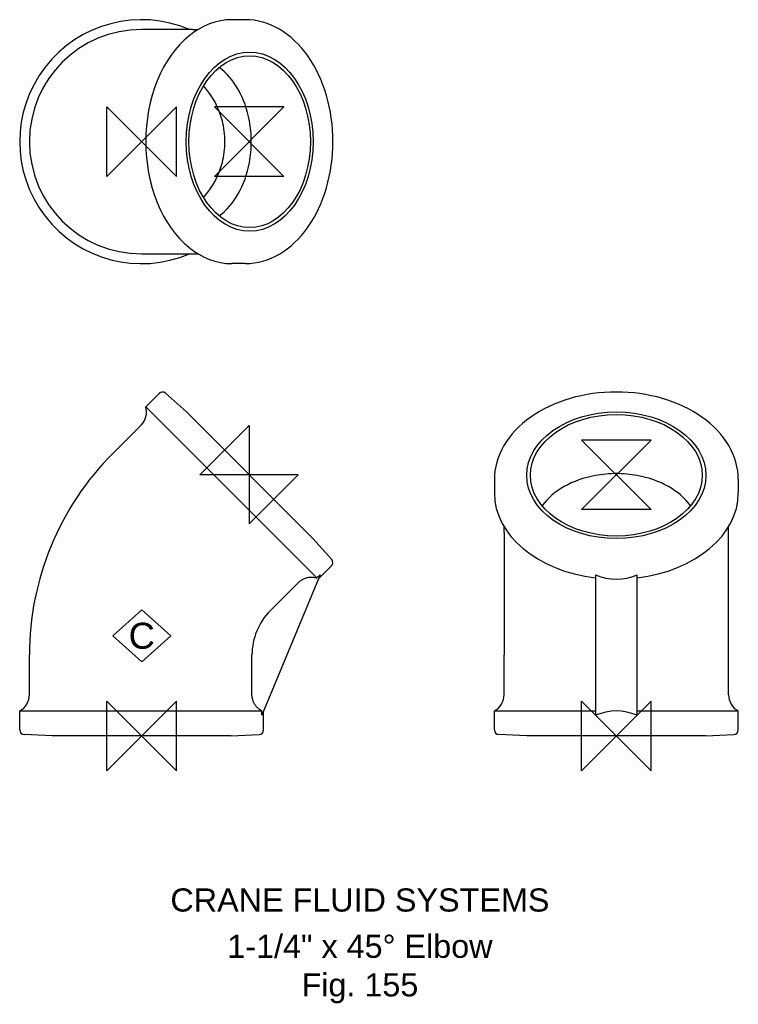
# Model space of a CAD drawing. Extents: x -26 to 129, y -58 to 155.
import ezdxf

# ---------------------------------------------------------------- set-up
doc = ezdxf.new("R2010")
doc.units = 0
doc.header["$MEASUREMENT"] = 0
doc.layers.get('0').update_dxf_attribs({"linetype": 'CONTINUOUS'})
for name, color, linetype in [('DETAIL', 2, 'CONTINUOUS'), ('ORIGIN', 6, 'CONTINUOUS'), ('SYMBOL', 3, 'CONTINUOUS')]:
    doc.layers.add(name, color=color, linetype=linetype)
doc.layers.add('TEXT', color=7, linetype='CONTINUOUS', lineweight=13)
doc.styles.add('fastrack', font='ARIAL.TTF')

# ---------------------------------------------------------------- blocks, each defined once
blk = doc.blocks.new('ZPO')
at = {"layer": 'ORIGIN'}
for p, q in [((-20, 20), (20, -20)), ((20, 20), (-20, -20)), ((-20, -20), (-20, 20)), ((20, -20), (20, 20))]:
    blk.add_line(p, q, dxfattribs=at)
blk = doc.blocks.new('C Symbol')
at = {"layer": 'SYMBOL'}
for p, q in [((-10, 0), (0, 9)), ((0, 9), (10, 0)), ((0, -9), (-10, 0)), ((10, 0), (0, -9))]:
    blk.add_line(p, q, dxfattribs=at)
at = {"layer": 'SYMBOL', "insert": (0, 0), "char_height": 9, "attachment_point": 5, "style": 'fastrack'}
blk.add_mtext('C', dxfattribs=at)

msp = doc.modelspace()

# ---------------------------------------------------------------- linework, layer by layer
at = {"layer": 'DETAIL'}
for p, q in [((22.4, 154.75), (19.51, 154.75)), ((10.95, 152.65), (0, 152.65)), ((10.95, 152.65), (12.22, 152.65)), ((0, 104.15), (10.95, 104.15)), ((10.95, 104.15), (12.22, 104.15)), ((22.4, 102.05), (19.51, 102.05)), ((3.77, 74.02), (0.88, 71.13)), ((9.65, 70), (5.14, 74.06)), ((37.87, 34.14), (0.88, 71.13)), ((9.65, 70), (37.01, 42.64)), ((-6.19, 61.09), (-0.13, 67.16)), ((76.19, 55.39), (76.19, 52.5)), ((128.89, 55.39), (128.89, 52.5)), ((78.29, 43.95), (78.29, 45.21)), ((126.79, 43.95), (126.79, 45.21)), ((37.01, 42.64), (41.07, 38.13)), ((78.29, 43.95), (78.29, 17.5)), ((126.79, 17.5), (126.79, 43.95)), ((41.03, 36.76), (38.14, 33.87)), ((38.53, 34.8), (25.96, 4.47)), ((37.87, 34.14), (38.53, 34.8)), ((98.04, 34.8), (98.04, 4.47)), ((107.04, 4.47), (107.04, 34.8)), ((27.8, 27.1), (33.87, 33.16)), ((-24.25, 8.92), (-24.25, 17.5)), ((23.83, 8.92), (23.83, 17.5)), ((78.29, 8.92), (78.29, 17.5)), ((126.79, 8.92), (126.79, 17.5)), ((-26.35, 5.4), (25.96, 5.4)), ((-26.35, 1.32), (-26.35, 5.4)), ((25.96, 4.47), (25.96, 5.4)), ((26.35, 1.32), (26.35, 5.4)), ((76.19, 5.4), (98.04, 5.4)), ((76.19, 1.32), (76.19, 5.4)), ((107.04, 5.4), (128.89, 5.4)), ((128.89, 1.32), (128.89, 5.4)), ((-19.35, 0), (-25.4, 0.32)), ((19.35, 0), (-19.35, 0)), ((19.35, 0), (25.4, 0.32)), ((83.19, 0), (77.14, 0.32)), ((121.89, 0), (83.19, 0)), ((121.89, 0), (127.94, 0.32))]:
    msp.add_line(p, q, dxfattribs=at)
at = {"layer": 'DETAIL', "flags": 128}
for points in [[(22.4, 102.05), (23.35, 102.09), (24.29, 102.19), (25.23, 102.35), (26.17, 102.58), (27.09, 102.87), (28, 103.23), (28.89, 103.64), (29.76, 104.12), (30.62, 104.66), (31.45, 105.25), (32.26, 105.9), (33.04, 106.6), (33.8, 107.35), (34.53, 108.16), (35.22, 109.01), (35.89, 109.9), (36.52, 110.84), (37.12, 111.82), (37.68, 112.84), (38.21, 113.89), (38.69, 114.98), (39.14, 116.1), (39.55, 117.25), (39.92, 118.42), (40.24, 119.62), (40.53, 120.84), (40.77, 122.07), (40.97, 123.32), (41.12, 124.58), (41.23, 125.85), (41.3, 127.13), (41.32, 128.4), (41.3, 129.68), (41.23, 130.96), (41.12, 132.23), (40.97, 133.49), (40.77, 134.74), (40.53, 135.97), (40.24, 137.19), (39.92, 138.39), (39.55, 139.56), (39.14, 140.71), (38.69, 141.83), (38.21, 142.91), (37.68, 143.97), (37.12, 144.99), (36.52, 145.97), (35.89, 146.91), (35.22, 147.8), (34.53, 148.65), (33.8, 149.46), (33.04, 150.21), (32.26, 150.91), (31.45, 151.56), (30.62, 152.15), (29.76, 152.69), (28.89, 153.16), (28, 153.58), (27.09, 153.94), (26.17, 154.23), (25.23, 154.46), (24.29, 154.62), (23.35, 154.72), (22.4, 154.75)], [(128.89, 55.39), (128.86, 56.34), (128.76, 57.28), (128.59, 58.22), (128.37, 59.16), (128.07, 60.08), (127.72, 60.99), (127.3, 61.88), (126.82, 62.75), (126.29, 63.61), (125.69, 64.44), (125.05, 65.25), (124.34, 66.04), (123.59, 66.79), (122.79, 67.52), (121.94, 68.22), (121.04, 68.88), (120.1, 69.51), (119.12, 70.11), (118.11, 70.67), (117.05, 71.2), (115.96, 71.69), (114.84, 72.13), (113.7, 72.54), (112.52, 72.91), (111.33, 73.24), (110.11, 73.52), (108.87, 73.76), (107.63, 73.96), (106.36, 74.11), (105.09, 74.23), (103.82, 74.29), (102.54, 74.31), (101.26, 74.29), (99.99, 74.23), (98.72, 74.11), (97.46, 73.96), (96.21, 73.76), (94.97, 73.52), (93.75, 73.24), (92.56, 72.91), (91.38, 72.54), (90.24, 72.13), (89.12, 71.69), (88.03, 71.2), (86.97, 70.67), (85.96, 70.11), (84.98, 69.51), (84.04, 68.88), (83.14, 68.22), (82.29, 67.52), (81.49, 66.79), (80.74, 66.04), (80.03, 65.25), (79.39, 64.44), (78.79, 63.61), (78.26, 62.75), (77.78, 61.88), (77.36, 60.99), (77.01, 60.08), (76.72, 59.16), (76.49, 58.23), (76.32, 57.28), (76.22, 56.34), (76.19, 55.39)], [(33.87, 33.16), (34, 33.28), (34.13, 33.4), (34.27, 33.51), (34.42, 33.62), (34.58, 33.72), (34.73, 33.82), (34.89, 33.9), (35.05, 33.98), (35.21, 34.04), (35.38, 34.1), (35.55, 34.16), (35.72, 34.21), (35.9, 34.25), (36.09, 34.28), (36.27, 34.3), (36.45, 34.31), (36.62, 34.32), (36.79, 34.32), (36.97, 34.31), (37.15, 34.29), (37.33, 34.27), (37.51, 34.23), (37.69, 34.19), (37.87, 34.14)], [(25.96, 5.4), (25.8, 5.49), (25.65, 5.59), (25.49, 5.69), (25.35, 5.8), (25.21, 5.92), (25.08, 6.03), (24.96, 6.16), (24.84, 6.28), (24.72, 6.42), (24.61, 6.57), (24.5, 6.72), (24.4, 6.87), (24.31, 7.03), (24.23, 7.19), (24.16, 7.35), (24.09, 7.51), (24.03, 7.67), (23.98, 7.85), (23.93, 8.03), (23.89, 8.21), (23.87, 8.39), (23.84, 8.57), (23.83, 8.75), (23.83, 8.92)]]:
    msp.add_lwpolyline(points, dxfattribs=at)
at = {"layer": 'DETAIL'}
for centre, radius, start, end in [((0, 128.4), 26.35, 66.9705, 293.0295), ((0, 128.4), 24.25, 90, 270), ((0, 128.4), 18, 14.4775, 42.0681), ((0, 128.4), 18, 0, 14.4775), ((0, 128.4), 18, 345.5225, 0), ((0, 128.4), 18, 317.9319, 345.5225), ((4.47, 73.31), 1, 48, 135), ((-2.95, 69.99), 4, 315, 16.6406), ((37.4, 17.5), 61.65, 135, 180), ((40.32, 37.46), 1, 315, 42), ((37.4, 17.5), 13.57, 135, 180), ((-28.25, 8.92), 4, 298.3594, 0), ((74.29, 8.92), 4, 298.3594, 0), ((130.79, 8.92), 4, 180, 241.6406), ((-25.35, 1.32), 1, 180, 267), ((25.35, 1.32), 1, 273, 0), ((77.19, 1.32), 1, 180, 267), ((127.89, 1.32), 1, 273, 0)]:
    msp.add_arc(centre, radius, start, end, dxfattribs=at)
for centre, major_axis, ratio, start_param, end_param in [((19.51, 128.4), (0, 26.35), 0.707107, 0, 3.141593), ((10.95, 128.4), (0, 18), 0.707107, 4.965069, 5.811707), ((10.95, 128.4), (0, 18), 0.707107, 4.711497, 4.965069), ((10.95, 128.4), (0, 18), 0.707107, 4.459709, 4.711497), ((10.95, 128.4), (0, 18), 0.707107, 3.613071, 4.459709), ((102.54, 43.95), (-18, 0), 0.707107, 4.965069, 5.811707), ((102.54, 43.95), (-18, 0), 0.707107, 4.712389, 4.965069), ((102.54, 43.95), (-18, 0), 0.707107, 4.459709, 4.712389), ((102.54, 43.95), (-18, 0), 0.707107, 3.613071, 4.459709), ((102.54, 52.5), (-26.35, 0), 0.707107, 0, 1.399177), ((102.54, 52.5), (26.35, 0), 0.707107, 4.884008, 6.283185), ((102.54, 97.48), (0, -63.61), 0.414214, 6.111566, 6.454805), ((102.54, -58.21), (0, -63.61), 0.414214, 2.969973, 3.313212)]:
    msp.add_ellipse(centre, major_axis=major_axis, ratio=ratio, start_param=start_param, end_param=end_param, dxfattribs=at)
for centre, major_axis in [((23.33, 128.4), (0, -19.35)), ((23.33, 128.4), (0, -18.55)), ((102.54, 56.32), (-19.35, 0)), ((102.54, 56.32), (-18.55, 0))]:
    msp.add_ellipse(centre, major_axis=major_axis, ratio=0.707107, dxfattribs=at)

# ---------------------------------------------------------------- block references
at = {"xscale": 0.625, "yscale": 0.625, "zscale": 0.625}
msp.add_blockref('C Symbol', (0.02, 21.61), dxfattribs=at)
at = {"layer": 'ORIGIN', "xscale": 0.375, "yscale": 0.375, "zscale": 0.375}
for p in [(0, 128.4), (0, 0), (102.54, 0)]:
    msp.add_blockref('ZPO', p, dxfattribs=at)
at = {"layer": 'ORIGIN', "zscale": 0.375}
for p, xscale, yscale, rotation in [((23.2, 128.4), 0.375, 0.375, 90), ((23.2, 56.44), 0.3750000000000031, 0.3750000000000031, 315), ((102.54, 56.44), 0.375, 0.375, 90)]:
    msp.add_blockref('ZPO', p, dxfattribs=dict(at, xscale=xscale, yscale=yscale, rotation=rotation))

# ---------------------------------------------------------------- texts
at = {"layer": 'TEXT', "char_height": 5, "attachment_point": 2, "style": 'fastrack'}
for s, insert in [('CRANE FLUID SYSTEMS', (47.15, -32.94)), ('\\A1;1-1/4" x 45%%D Elbow\\PFig. 155', (47.15, -42.94))]:
    msp.add_mtext(s, dxfattribs=dict(at, insert=insert))

doc.saveas('drawing.dxf')
